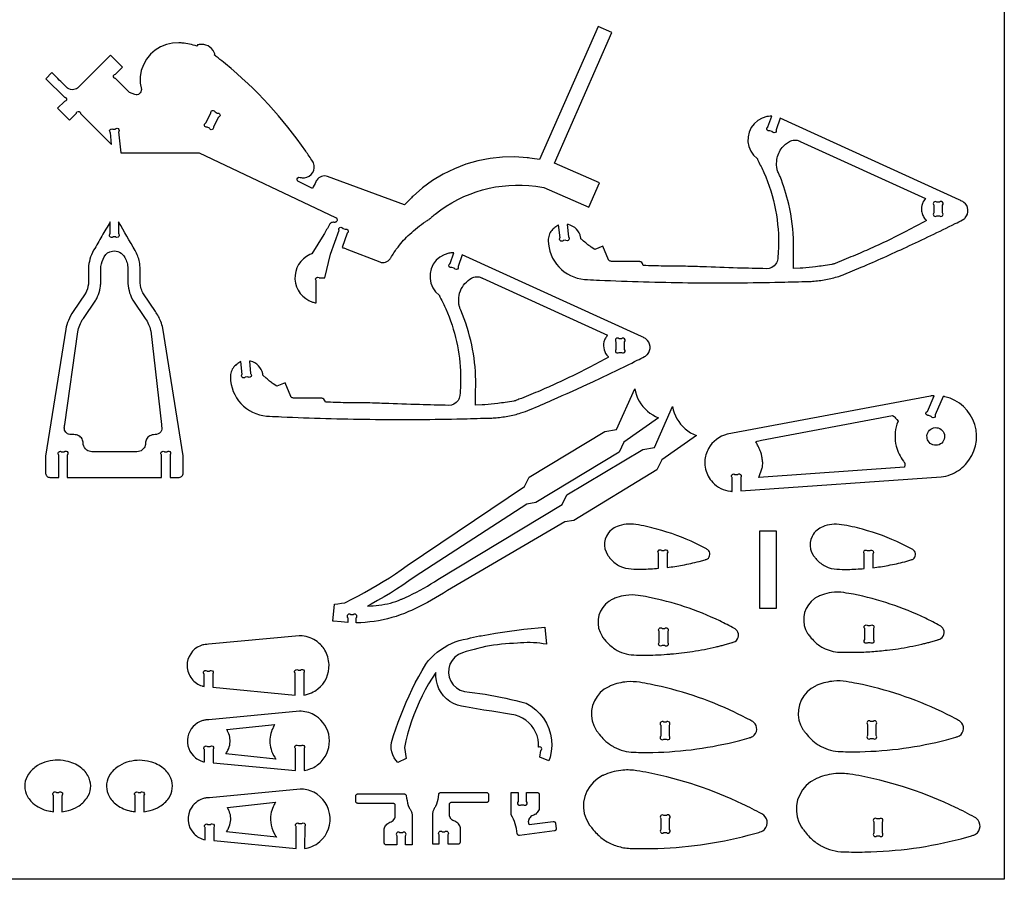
# Model space of a CAD drawing. Extents: x -403 to 468, y -286 to 186.
# Tile 4 of 5: x 123 to 468, y -286 to 15. Entities that reach past the tile are written whole.
import ezdxf

# ---------------------------------------------------------------- set-up
doc = ezdxf.new("R2010")
doc.units = 0
doc.header["$MEASUREMENT"] = 0
doc.layers.get('0').update_dxf_attribs({"linetype": 'CONTINUOUS'})
doc.layers.add('SECTIONCUTEDGES', color=18, linetype='CONTINUOUS')

msp = doc.modelspace()

# ---------------------------------------------------------------- linework, layer by layer
msp.add_lwpolyline([(467.58, 185.51), (467.58, -286.13), (-402.51, -286.13), (-402.51, 185.51)], close=True)
for points in [[(334.5, -100.43), (334.5, -97.77, 1), (333.44, -96.71), (332.56, -96.71, 1), (331.5, -97.77), (331.5, -100.43, 1), (332.56, -101.49), (333.44, -101.49, 1)], [(419.67, -231.88), (419.67, -235.73, 1), (420.73, -236.79), (421.61, -236.79, 1), (422.67, -235.73), (422.67, -231.88, 1), (421.61, -230.81), (420.73, -230.81, 1)]]:
    msp.add_lwpolyline(points, format="xyb", close=True)
at = {"layer": 'SECTIONCUTEDGES'}
for points in [[(131.73, -5.57), (138.18, -12.03, 0.085935), (138.3, -12.06, -0.186336), (138.73, -12.27, -0.284949), (138.89, -13.04, -0.285005), (138.26, -13.53, -0.066617), (138.22, -13.53, 0.145235), (138.18, -13.54), (135.77, -15.94), (139.97, -20.14), (142.37, -17.75, 0.08601), (142.4, -17.63, -0.186349), (142.6, -17.21, -0.284949), (143.38, -17.05, -0.285005), (143.87, -17.67, -0.066648), (143.87, -17.71, 0.145329), (143.87, -17.75), (154.75, -28.64), (154.33, -24.47, 0.079593), (154.25, -24.36, -0.210465), (154.05, -23.86, -0.269976), (154.46, -23.22, -0.269963), (155.22, -23.27, -0.065724), (155.24, -23.29, 0.145463), (155.28, -23.31), (156.05, -23.23, 0.079701), (156.16, -23.15, -0.210484), (156.66, -22.96, -0.269976), (157.3, -23.37, -0.269963), (157.26, -24.12, -0.065769), (157.23, -24.15, 0.145601), (157.21, -24.18), (157.97, -31.57), (185.39, -31.57), (233.24, -54.17, -0.168887), (233.71, -54.66, -0.362921), (233.4, -55.75, -0.089504), (233.12, -55.88, -0.079719), (232.78, -55.91, 0.015746), (232.34, -55.89, 0.104795), (231.84, -55.99, 0.167951), (231.08, -56.68, -0.009744), (229.07, -60.2), (224.93, -66.89, -0.104608), (224.8, -66.95, 0.035992), (224.25, -67.16, 0.3096), (218.99, -75.84, 0.310426), (225.18, -83.86, 0.017896), (225.68, -84, 0.01187), (226.44, -84.17), (226.44, -76.39, 0.08601), (226.38, -76.29, -0.186349), (226.22, -75.84, -0.284949), (226.65, -75.18, -0.285005), (227.44, -75.28, -0.066648), (227.47, -75.31, 0.145329), (227.5, -75.33), (229.44, -75.33), (231.47, -67.09), (234.44, -58.69, 0.086002), (234.42, -58.58, -0.186347), (234.42, -58.1, -0.284949), (235.05, -57.62, -0.285005), (235.76, -57.98, -0.066644), (235.78, -58.01, 0.145319), (235.8, -58.05), (236.62, -58.34, 0.08601), (236.74, -58.32, -0.186349), (237.22, -58.32, -0.284949), (237.69, -58.95, -0.285005), (237.34, -59.66, -0.066648), (237.3, -59.67, 0.145329), (237.27, -59.69), (235.49, -64.71, -0.0051), (236.7, -65.09, -0.011435), (237.23, -65.28), (248.7, -69.79, 0.161502), (250.74, -69.86, 0.169689), (252.32, -68.72, 0.018768), (252.87, -67.87, -0.030198), (255.12, -64.55, -0.042786), (259.24, -60.04, -0.036783), (264.81, -55.63, -0.013895), (265.39, -55.25, 0.025116), (265.97, -54.86, 0.025774), (266.75, -54.22, -0.018155), (268.17, -53, -0.204103), (303.37, -43.26), (306.22, -43.73), (322, -50.63), (325.75, -42.06), (309.97, -35.16), (330, 10.63), (325.21, 12.74), (304.71, -33.92, -0.002171), (301.27, -33.37, 0.013028), (300.41, -33.26), (296.07, -32.97), (291.71, -33.05), (287.38, -33.52), (283.11, -34.35), (278.93, -35.56), (274.87, -37.12), (270.95, -39.03), (267.22, -41.28), (263.7, -43.83), (260.41, -46.69, 0.013028), (259.8, -47.3, -0.002171), (257.38, -49.81), (230.44, -39.83, 0.161142), (228.28, -39.83, 0.167596), (226.63, -41.09, 0.03262), (226.31, -41.66, -0.002417), (225.14, -44), (220.01, -41.43, -0.162704), (219.81, -41.09, -0.252017), (220.02, -40.34, -0.283369), (220.8, -40.14, 0.098494), (222.29, -40.3, 0.501374), (225.47, -35.11, 0.048434), (225.15, -34.51, 0.007698), (222.78, -30.95, 0.069513), (194.62, -0.34, 0.005338), (192.09, 1.7, 0.010401), (190.76, 2.7, -0.035073), (190.88, 2.93, 0.136057), (190.92, 3.06, 0.100505), (190.91, 3.15, 0.016455), (190.69, 3.66, 0.341491), (185.43, 6.39, 0.016455), (184.88, 6.27, 0.112005), (184.81, 6.23, 0.134653), (184.76, 6.16, -0.022312), (184.62, 5.82, 0.028235), (182.07, 6.51, 0.028606), (179.49, 6.91, 0.006314), (178.69, 6.97, 0.013802), (178.32, 6.99), (176.11, 6.9), (173.95, 6.44), (171.9, 5.61), (170.01, 4.46), (168.35, 2.99), (166.96, 1.27), (165.89, -0.66), (165.15, -2.75), (164.79, -4.93), (164.79, -7.14), (165.17, -9.32, -0.120312), (165, -10.15, -0.115005), (164.45, -10.84, -0.125142), (163.73, -11.17, -0.119875), (162.91, -11.11), (161, -10.37), (156.15, -5.48, 0.086265), (156.04, -5.45, -0.186392), (155.61, -5.25, -0.284949), (155.45, -4.47, -0.285005), (156.08, -3.99, -0.066753), (156.12, -3.99, 0.145652), (156.16, -3.98), (158.58, -1.57), (154.38, 2.64), (143.13, -8.59, -0.145804), (141.52, -9.4, -0.210214), (139.28, -8.85, -0.016381), (139.18, -8.77, -0.008191), (138.99, -8.59, -0.009829), (137.95, -7.58, 0.001638), (133.85, -3.45)], [(191, -17.22), (191.78, -17.63, -1), (192.23, -19.06), (190.44, -22.48, -1), (189.01, -22.93), (188.23, -22.52, -1), (187.78, -21.09), (189.57, -17.67, -1)], [(389.04, -19.37), (387.58, -23.47, 0.08601), (387.61, -23.59, -0.186349), (387.61, -24.06, -0.284949), (386.98, -24.54, -0.285005), (386.27, -24.19, -0.066647), (386.25, -24.15, 0.145329), (386.23, -24.12), (385.4, -23.82, 0.08601), (385.29, -23.85, -0.186349), (384.81, -23.85, -0.284949), (384.33, -23.21, -0.285005), (384.69, -22.51, -0.066648), (384.72, -22.49, 0.14533), (384.76, -22.47), (386.1, -18.69, -0.009124), (384.98, -18.77, 0.035207), (384.38, -18.85), (382.73, -19.36), (381.22, -20.2), (379.92, -21.33), (378.89, -22.71), (378.16, -24.27), (377.77, -25.95), (377.73, -27.68), (378.06, -29.37), (378.73, -30.96), (379.71, -32.38), (380.96, -33.56, -0.066761), (381.11, -33.83, 0.023228), (381.33, -34.36, 0.00512), (382.33, -36.36, -0.014428), (383.29, -38.39, -0.05613), (387.4, -51.59, -0.057387), (388.41, -65.07, -0.014084), (388.17, -68.7, -0.122169), (387.55, -70.45, -0.258679), (384.26, -72.17, -0.000991), (374.1, -71.91, -0.003047), (361.7, -71.49, 0.006155), (355.03, -71.3, 0.003714), (351.61, -71.27, -0.004918), (348.19, -71.24, -0.002398), (344.63, -71.15, 0.000799), (341.07, -71.05, 0.028598), (340.78, -70.38, 0.161536), (340.16, -69.77, 0.057098), (339.87, -69.67, 0.047308), (339.5, -69.62), (329.94, -69.61, -0.081624), (329.47, -69.48, -0.074835), (329.03, -69.19, -0.020482), (328.94, -69.1, -0.045194), (328.91, -69.06), (326.91, -64.25), (324.04, -65.44), (322.76, -64.57, -0.013865), (321.31, -63.46, -0.012477), (319.76, -62.15, 0.009145), (319.29, -61.75, -0.096768), (319.19, -61.63, -0.120073), (319.15, -61.45, 0.047499), (319.11, -61.12, 0.141524), (317.62, -58.3, 0.141524), (314.86, -56.71, 0.016567), (314.64, -56.67, -0.005522), (314.41, -56.63), (314.86, -61.02, 0.079593), (314.94, -61.13, -0.210465), (315.14, -61.63, -0.269976), (314.73, -62.27, -0.269963), (313.97, -62.23, -0.065724), (313.95, -62.2, 0.145463), (313.91, -62.18), (313.04, -62.27, 0.08601), (312.94, -62.34, -0.186349), (312.52, -62.55, -0.284949), (311.81, -62.18, -0.285005), (311.83, -61.39, -0.066648), (311.86, -61.36, 0.145329), (311.88, -61.32), (311.41, -56.78, 0.004185), (310.1, -57.67, 0.073254), (308.99, -58.72, 0.086359), (308.07, -60.4, 0.085895), (307.77, -62.3, 0.185891), (311.48, -71.52, 0.184789), (320.46, -75.91, 0.011293), (321.5, -75.98, -0.000025), (325.67, -76.17, 0.008067), (356.69, -77.05, 0.008217), (387.15, -76.92, 0.002829), (391.88, -76.8, -0.003431), (396.61, -76.68, 0.003607), (399.44, -76.61, 0.010952), (400.37, -76.56, 0.027349), (405.02, -75.95, 0.02735), (409.57, -74.83, 0.005477), (410.76, -74.45, 0.010711), (411.36, -74.24), (417.44, -71.65, 0.007095), (433.26, -64.58, 0.006478), (450.38, -56.36, 0.004958), (452.94, -55.05, 0.090397), (453.92, -54.29, 0.435157), (453.43, -48.92, 0.037419), (453, -48.64, 0.014223), (451.8, -48.01)], [(393.7, -72.13, 0.001819), (393.7, -69.76, -0.005457), (393.7, -67.4, -0.002886), (393.75, -65.38, 0.011204), (393.75, -63.37, 0.052143), (392.04, -49.51, 0.039562), (388.99, -39.85, 0.012267), (388.42, -38.54, -0.029577), (388.13, -37.82, -0.04675), (387.85, -36.57, -0.071998), (387.89, -33.92, -0.130192), (389.75, -29.72, -0.098727), (392.31, -27.57, -0.115272), (394.04, -27.09, -0.115868), (395.79, -27.42, -0.017826), (395.94, -27.5, 0.011527), (396.08, -27.57), (439.93, -47.57, 0.086005), (438.87, -49.35, 0.126445), (438.57, -51.97, 0.074265), (439.03, -53.51, 0.074279), (439.91, -54.85, 0.020408), (440.12, -55.06, -0.006802), (440.33, -55.27, -0.004642), (433.27, -59.02, -0.012634), (422.2, -64.41, -0.006479), (416.28, -67.02, -0.005939), (409.75, -69.71, 0.001973), (408.07, -70.39, -0.028047), (407.65, -70.53, -0.026718), (407.13, -70.65, -0.004531), (404.09, -71.13, -0.00906), (401.44, -71.48, -0.005336), (396.93, -71.95, -0.019134), (396.47, -71.97, -0.021054), (396.05, -71.96)], [(444.85, -48.83), (443.97, -48.83, 1), (442.91, -49.89), (442.91, -52.55, 1), (443.97, -53.61), (444.85, -53.61, 1), (445.91, -52.55), (445.91, -49.89, 1)], [(157.21, -55.77), (157.21, -59.94, 0.08601), (157.27, -60.04, -0.186349), (157.43, -60.49, -0.284949), (156.99, -61.15, -0.285005), (156.21, -61.05, -0.066648), (156.18, -61.03, 0.145329), (156.15, -61), (155.27, -61, 0.08601), (155.17, -61.06, -0.186349), (154.72, -61.22, -0.284949), (154.06, -60.79, -0.285005), (154.16, -60, -0.066648), (154.18, -59.97, 0.145329), (154.21, -59.94), (154.21, -55.76, -0.001265), (151.32, -60.73, 0.003794), (148.45, -65.71, 0.058244), (147.14, -68.84, 0.063092), (146.65, -71.93, 0.016618), (146.67, -75.61, -0.039019), (146.59, -77.58, -0.08946), (145.6, -80.81, -0.007435), (145.55, -80.89, -0.011972), (145.52, -80.94), (141.27, -87.15, 0.048899), (139.59, -90.26, 0.053441), (138.66, -93.36), (131.61, -137.81), (131.62, -143.95, 0.185957), (132.08, -144.87, 0.172664), (133.1, -145.29, 0.016956), (134.19, -145.31, -0.004396), (136.21, -145.29), (136.21, -137.39, 0.079593), (136.14, -137.27, -0.210465), (136, -136.75, -0.269976), (136.47, -136.16, -0.269963), (137.21, -136.28, -0.065724), (137.24, -136.3, 0.145463), (137.27, -136.33), (138.15, -136.33, 0.079593), (138.27, -136.26, -0.210465), (138.78, -136.11, -0.269976), (139.38, -136.59, -0.269963), (139.26, -137.33, -0.065724), (139.23, -137.36, 0.145463), (139.21, -137.39), (139.21, -145.29), (172.21, -145.29), (172.21, -137.39, 0.08601), (172.15, -137.29, -0.186349), (171.99, -136.84, -0.284949), (172.43, -136.18, -0.285005), (173.21, -136.27, -0.066648), (173.24, -136.3, 0.145329), (173.27, -136.33), (174.15, -136.33, 0.079593), (174.27, -136.26, -0.210465), (174.78, -136.11, -0.269976), (175.38, -136.59, -0.269963), (175.26, -137.33, -0.065724), (175.23, -137.36, 0.145463), (175.21, -137.39), (175.21, -145.29), (178.46, -145.28, 0.185813), (179.38, -144.82, 0.172664), (179.8, -143.8), (179.8, -137.78), (172.65, -93.04, 0.048631), (171.96, -90.64, 0.053476), (170.11, -87.15), (165.86, -80.94, -0.042369), (165.47, -80.16, -0.05136), (164.89, -78.14, -0.022282), (164.78, -77.38, -0.018567), (164.73, -76.46, -0.006146), (164.72, -72.37, 0.052443), (164.48, -69.77, 0.080341), (162.99, -65.82, 0.0006)], [(138.65, -129.43, -0.187835), (138.17, -127.88, -0.028282), (138.24, -127.33, 0.010555), (138.33, -126.79), (142.87, -94.23, -0.055767), (143.55, -91.94, -0.048899), (144.84, -89.55), (149.19, -83.21, 0.039283), (149.85, -81.93, 0.054551), (150.74, -78.91, 0.021912), (150.89, -77.8, 0.018988), (150.96, -76.52, 0.00723), (150.96, -72.39, -0.03342), (151.02, -71.36, -0.101204), (152.15, -67.96, -0.223836), (155.01, -65.97, -0.159962), (157.52, -66.36, -0.155534), (159.39, -68.19, -0.055982), (160.14, -70.1, -0.058348), (160.43, -72.06, -0.012826), (160.44, -74.29, 0.009225), (160.43, -76.52, 0.056267), (160.85, -79.81, 0.058965), (161.96, -82.78, 0.007426), (162.1, -83.04, 0.011972), (162.2, -83.21), (166.54, -89.55, -0.04427), (167.7, -91.65, -0.04711), (168.41, -93.78, -0.004249), (168.43, -93.87, -0.011983), (168.44, -93.9), (172.21, -126.79, -0.002653), (172.35, -127.88, -0.124044), (172.22, -128.85, -0.265958), (170.49, -130.24, -0.032026), (169.45, -130.34, 0.095423), (168.43, -130.57, 0.129798), (167.23, -131.51, 0.129739), (166.65, -132.93, 0.026744), (166.6, -133.51, -0.059933), (166.52, -134.09, -0.165101), (165.48, -135.65, -0.156708), (163.63, -136.31), (147.79, -136.31, -0.145829), (146.04, -135.73, -0.209993), (144.82, -133.71, -0.017729), (144.75, -132.95, 0.079747), (144.58, -132.21, 0.142824), (143.55, -130.89, 0.142126), (141.97, -130.32, 0.022063), (141.01, -130.3, -0.046173), (140.05, -130.24, -0.187835)], [(277.63, -67.25), (276.18, -71.35, 0.08601), (276.2, -71.47, -0.186349), (276.2, -71.94, -0.284949), (275.57, -72.42, -0.285005), (274.86, -72.07, -0.066647), (274.84, -72.03, 0.145329), (274.82, -72), (273.99, -71.7, 0.08601), (273.88, -71.73, -0.186349), (273.4, -71.73, -0.284949), (272.93, -71.09, -0.285005), (273.28, -70.39, -0.066648), (273.32, -70.37, 0.14533), (273.35, -70.35), (274.69, -66.57, -0.009124), (273.57, -66.65, 0.035207), (272.97, -66.73), (271.32, -67.24), (269.82, -68.08), (268.52, -69.21), (267.48, -70.59), (266.75, -72.15), (266.36, -73.83), (266.33, -75.56), (266.65, -77.25), (267.32, -78.84), (268.3, -80.26), (269.56, -81.44, -0.066761), (269.7, -81.71, 0.023228), (269.92, -82.24, 0.00512), (270.92, -84.24, -0.014428), (271.88, -86.27, -0.048624), (275.63, -97.71, -0.049876), (277.04, -109.37, -0.030084), (276.75, -116.61, -0.121138), (276.14, -118.33, -0.258679), (272.85, -120.05, -0.000991), (262.69, -119.79, -0.003047), (250.29, -119.37, 0.006155), (243.62, -119.18, 0.003714), (240.2, -119.15, -0.004918), (236.79, -119.12, -0.002398), (233.23, -119.03, 0.000799), (229.66, -118.93, 0.028598), (229.37, -118.26, 0.161536), (228.75, -117.65, 0.057098), (228.46, -117.55, 0.047308), (228.09, -117.5), (218.54, -117.49, -0.081624), (218.07, -117.36, -0.074835), (217.62, -117.07, -0.020482), (217.54, -116.98, -0.045194), (217.5, -116.94), (215.51, -112.13), (212.63, -113.32), (211.36, -112.45, -0.011091), (210.12, -111.52, -0.011091), (208.93, -110.54), (207.79, -109.51, -0.121972), (207.74, -109.33, 0.047985), (207.7, -109, 0.141524), (206.21, -106.18, 0.141524), (203.45, -104.59, 0.016567), (203.23, -104.55, -0.005522), (203.01, -104.51), (203.45, -108.9, 0.079593), (203.53, -109.01, -0.210465), (203.73, -109.51, -0.269976), (203.32, -110.15, -0.269963), (202.57, -110.11, -0.065724), (202.54, -110.08, 0.145463), (202.51, -110.06), (201.63, -110.15, 0.08601), (201.54, -110.22, -0.186349), (201.11, -110.43, -0.284949), (200.41, -110.06, -0.285005), (200.42, -109.27, -0.066648), (200.45, -109.24, 0.145329), (200.47, -109.2), (200.01, -104.66, 0.004185), (198.7, -105.55, 0.073254), (197.58, -106.6, 0.086359), (196.66, -108.28, 0.085895), (196.36, -110.18, 0.185891), (200.07, -119.4, 0.184789), (209.05, -123.79, 0.011293), (210.09, -123.86, -0.000025), (214.27, -124.05, 0.008067), (245.28, -124.93, 0.008217), (275.74, -124.8, 0.002829), (280.47, -124.68, -0.003431), (285.2, -124.56, 0.003607), (288.03, -124.49, 0.010952), (288.96, -124.44, 0.027349), (293.61, -123.83, 0.02735), (298.16, -122.71, 0.027608), (301.46, -121.5, 0.001457), (309.06, -118.22, 0.006478), (323.35, -111.76, 0.005861), (338.97, -104.24, 0.004958), (341.54, -102.93, 0.090397), (342.51, -102.17, 0.435157), (342.02, -96.8, 0.037419), (341.59, -96.52, 0.014223), (340.39, -95.89)], [(282.3, -120.01, 0.001819), (282.29, -117.64, -0.005457), (282.3, -115.28, -0.002886), (282.34, -113.26, 0.011204), (282.35, -111.25, 0.047407), (280.94, -98.88, 0.04637), (277.16, -86.71, 0.01538), (276.93, -86.21, -0.033729), (276.73, -85.7, -0.046038), (276.47, -84.61, -0.033905), (276.37, -83.1, -0.09514), (276.97, -79.96, -0.171112), (280.91, -75.45, -0.11859), (282.61, -74.97, -0.115868), (284.38, -75.31, -0.017826), (284.53, -75.38, 0.011527), (284.67, -75.45), (328.53, -95.45, 0.037617), (327.78, -96.53, 0.075158), (327.28, -97.79, 0.125786), (327.33, -100.55, 0.125822), (328.71, -102.94, 0.01533), (328.81, -103.05, -0.00511), (328.92, -103.15, -0.004642), (321.86, -106.9, -0.012634), (310.8, -112.29, -0.006479), (304.87, -114.9, -0.005939), (298.34, -117.59, 0.001973), (296.66, -118.27, -0.028047), (296.24, -118.41, -0.026718), (295.73, -118.53, -0.004531), (292.68, -119.01, -0.00906), (290.04, -119.36, -0.005336), (285.53, -119.83, -0.019134), (285.06, -119.85, -0.021054), (284.64, -119.84)], [(232.27, -195.65), (232.85, -189.68), (234.06, -189.56), (235.26, -189.4), (236.46, -189.2), (236.72, -189.08), (238.97, -187.96), (241.21, -186.79), (243.42, -185.6), (245.62, -184.36), (247.79, -183.09), (249.94, -181.78), (252.07, -180.43), (254.18, -179.05), (256.26, -177.63), (258.32, -176.18), (299.44, -148.53), (301.05, -145.16), (327.61, -129.24), (331.73, -128.56), (338.08, -114.23), (338.32, -115.35), (338.65, -116.45), (339.09, -117.51), (339.61, -118.53), (340.22, -119.51), (340.91, -120.42), (341.67, -121.27), (342.51, -122.06), (343.41, -122.76), (344.38, -123.39), (345.39, -123.93), (346.44, -124.38), (334.28, -132.95), (332.58, -136.39), (303.46, -154.11), (300.31, -154.65), (261.16, -180.05), (258.95, -181.59), (256.8, -183.03), (254.63, -184.44), (252.43, -185.81), (250.21, -187.15), (247.97, -188.45), (245.7, -189.7), (244.47, -190.36), (245.42, -190.35), (246.43, -190.3), (247.44, -190.21), (248.44, -190.1), (249.45, -189.95), (250.44, -189.77), (251.43, -189.55), (252.42, -189.31), (253.39, -189.03), (254.35, -188.72), (255.31, -188.38), (256.25, -188.01), (256.4, -187.95), (257.72, -187.36), (259.03, -186.75), (260.33, -186.12), (261.62, -185.47), (262.89, -184.79), (264.16, -184.09), (265.41, -183.37), (266.65, -182.63), (267.88, -181.87), (269.1, -181.09), (312.69, -154.76), (314.3, -151.39), (340.86, -135.47), (344.98, -134.79), (351.33, -120.46), (351.57, -121.59), (351.91, -122.68), (352.34, -123.74), (352.86, -124.76), (353.47, -125.74), (354.16, -126.65), (354.92, -127.5), (355.76, -128.29), (356.67, -128.99), (357.63, -129.62), (358.64, -130.16), (359.69, -130.61), (347.54, -139.18), (345.83, -142.62), (316.72, -160.35), (313.56, -160.88), (272.41, -184.96), (271.02, -185.86), (269.66, -186.7), (268.29, -187.52), (266.9, -188.31), (265.5, -189.08), (264.09, -189.82), (262.66, -190.54), (261.23, -191.24), (259.78, -191.91), (258.82, -192.34), (257.37, -192.93), (255.9, -193.48), (254.41, -193.98), (252.91, -194.44), (251.39, -194.84), (249.86, -195.2), (248.32, -195.5), (246.77, -195.76), (245.22, -195.96), (243.65, -196.12), (242.09, -196.22), (240.52, -196.28), (240.48, -196.28), (240.48, -194.48, 1), (239.42, -193.42), (238.54, -193.42, 1), (237.48, -194.48), (237.48, -196.08), (235.17, -195.9), (232.5, -195.67)], [(372.2, -150.19), (372.2, -145.34, 0.08601), (372.14, -145.23, -0.186349), (371.98, -144.79, -0.284949), (372.42, -144.13, -0.285005), (373.2, -144.22, -0.066648), (373.23, -144.25, 0.145329), (373.26, -144.27), (374.14, -144.27, 0.079593), (374.26, -144.21, -0.210465), (374.78, -144.06, -0.269976), (375.37, -144.53, -0.269963), (375.25, -145.28, -0.065724), (375.23, -145.31, 0.145463), (375.2, -145.34), (375.2, -150.01), (445.4, -145.12, 0.064499), (448.67, -144.32, 0.11269), (454, -140.73, 0.26871), (457.24, -126.76, 0.268886), (446.74, -117.01, 0.009244), (446.46, -116.95, -0.003081), (446.18, -116.89), (443.35, -123.35, 0.08601), (443.37, -123.47, -0.186349), (443.34, -123.94, -0.284949), (442.67, -124.37, -0.285005), (441.99, -123.97, -0.066648), (441.98, -123.93, 0.145329), (441.96, -123.9), (441.15, -123.55, 0.08601), (441.03, -123.56, -0.186349), (440.56, -123.53, -0.284949), (440.13, -122.86, -0.285005), (440.53, -122.18, -0.066648), (440.57, -122.17, 0.145329), (440.61, -122.15), (443, -116.67, 0.007419), (442.15, -116.73, 0.015637), (441.75, -116.77), (370.51, -130.17, 0.213773), (363.9, -135.2, 0.112076), (362.64, -139.63, 0.072907), (362.9, -142.41, 0.130867), (365.41, -147.03, 0.087354), (368.24, -149.13, 0.087328), (371.62, -150.13, 0.008463), (371.91, -150.16, -0.002821)], [(381.59, -145.3), (382.74, -141.96, 0.033242), (382.84, -141.44, 0.018338), (382.91, -140.49, 0.037378), (382.89, -139.7, 0.017912), (382.65, -138.08, 0.022888), (382.36, -136.82, 0.034926), (382.08, -136.01, 0.01324), (381.32, -134.39, -0.004413), (380.54, -132.78, 0.006445), (381.52, -132.47, -0.019338), (382.51, -132.19), (428.39, -123.56), (428.93, -124, -0.018379), (429.44, -124.48, -0.018378), (429.91, -125), (430.34, -125.55), (429.96, -126.59, 0.139305), (429.71, -134.39, 0.102133), (432.23, -139.63, 0.033661), (432.52, -139.96, -0.097619), (432.65, -140.16, -0.082482), (432.69, -140.35, -0.025939), (432.7, -140.95, -0.02594), (432.68, -141.21, -0.012951), (432.59, -141.73)], [(440.49, -130.72, -0.860276), (446.6, -130.25, -0.859535), (440.91, -132.51, -0.075538), (440.57, -131.64, -0.075109)], [(346.44, -177.14), (346.44, -171.93, 0.08601), (346.38, -171.83, -0.186349), (346.22, -171.38, -0.284949), (346.66, -170.72, -0.285005), (347.44, -170.82, -0.066648), (347.47, -170.85, 0.145329), (347.5, -170.87), (348.38, -170.87, 0.08601), (348.48, -170.81, -0.186349), (348.93, -170.65, -0.284949), (349.59, -171.09, -0.285005), (349.49, -171.87, -0.066648), (349.47, -171.9, 0.145329), (349.44, -171.93), (349.44, -176.85, 0.01908), (354.81, -176.04, 0.017443), (360.61, -174.73), (362.71, -174.15, -0.038389), (363.12, -174.01, 0.080703), (363.52, -173.83, 0.501374), (363.73, -170.7, 0.054447), (363.22, -170.36, 0.011126), (359.46, -168.45, 0.045142), (345.85, -163.39, 0.025718), (338.44, -161.78, 0.068137), (335.08, -161.69, 0.069566), (331.89, -162.49, 0.072806), (329.92, -163.66, 0.110709), (328.14, -165.89), (327.73, -166.95), (327.51, -168.07), (327.48, -169.21), (327.64, -170.34), (328, -171.43), (328.53, -172.44, 0.021357), (328.85, -172.9, 0.014133), (329.69, -173.93, 0.103358), (332.87, -176.36, 0.100305), (336.87, -177.37, 0.015529), (340.61, -177.43, 0.017374)], [(418.52, -177.23), (418.52, -172.02, 0.08601), (418.46, -171.91, -0.186349), (418.3, -171.47, -0.284949), (418.73, -170.81, -0.285005), (419.52, -170.9, -0.066648), (419.55, -170.93, 0.145329), (419.58, -170.96), (420.46, -170.96, 0.08601), (420.56, -170.89, -0.186349), (421, -170.74, -0.284949), (421.67, -171.17, -0.285005), (421.57, -171.96, -0.066648), (421.54, -171.98, 0.145329), (421.52, -172.02), (421.52, -176.93, 0.01908), (426.89, -176.12, 0.017443), (432.68, -174.82), (434.78, -174.23, -0.038389), (435.19, -174.09, 0.080703), (435.59, -173.92, 0.501374), (435.8, -170.79, 0.054447), (435.3, -170.44, 0.011126), (431.53, -168.54, 0.045142), (417.92, -163.48, 0.025718), (410.51, -161.86, 0.068137), (407.15, -161.77, 0.069566), (403.97, -162.58, 0.072806), (401.99, -163.74, 0.110709), (400.22, -165.97), (399.81, -167.04), (399.58, -168.16), (399.55, -169.3), (399.72, -170.43), (400.07, -171.52), (400.6, -172.53, 0.021357), (400.92, -172.98, 0.014133), (401.76, -174.01, 0.103358), (404.95, -176.45, 0.100305), (408.95, -177.46, 0.015529), (412.69, -177.52, 0.017374)], [(404.09, -205, 0.113994), (409.91, -206.54, 0.012132), (415.61, -206.57, 0.014603), (421.14, -206.31, 0.007186), (426.56, -205.82, 0.012938), (430.4, -205.31, 0.018394), (438.63, -203.7, 0.00332), (440.04, -203.36, 0.00332), (441.45, -203), (444.25, -202.22, -0.044724), (444.63, -202.1, 0.087071), (445.32, -201.8, 0.501374), (445.6, -197.63, 0.052991), (445.05, -197.25, 0.012578), (439.91, -194.63, 0.062543), (414.78, -186.26, 0.01309), (411.31, -185.67, 0.069731), (407.05, -185.65, 0.049289), (403.84, -186.41, 0.034019), (402.42, -187.01, 0.017944), (401.45, -187.54, 0.01715), (401.1, -187.77), (399.93, -188.74), (398.94, -189.9), (398.16, -191.21), (397.61, -192.63), (397.31, -194.12), (397.27, -195.64), (397.49, -197.15), (397.96, -198.6), (398.67, -199.95, 0.030734), (399.12, -200.56, -0.007019), (399.6, -201.15, 0.03239), (401.08, -202.81, 0.073161)], [(331.16, -205.48, 0.065635), (334.24, -206.89, 0.062601), (337.73, -207.49, 0.012318), (341.38, -207.58, 0.017265), (349.35, -207.29, 0.006228), (350.73, -207.17, 0.002281), (354.49, -206.79, 0.012938), (358.33, -206.28, 0.018394), (366.56, -204.67, 0.00332), (367.97, -204.33, 0.00332), (369.38, -203.97), (372.18, -203.19, -0.044724), (372.56, -203.07, 0.087071), (373.26, -202.78, 0.501374), (373.54, -198.6, 0.052991), (372.99, -198.22, 0.012578), (367.84, -195.6, 0.062543), (342.72, -187.23, 0.01309), (339.24, -186.64, 0.069731), (334.99, -186.62, 0.049289), (331.77, -187.38, 0.034019), (330.35, -187.98, 0.017944), (329.38, -188.51, 0.01715), (329.03, -188.74), (327.86, -189.71), (326.87, -190.87), (326.09, -192.18), (325.54, -193.6), (325.25, -195.09), (325.21, -196.61), (325.42, -198.12), (325.9, -199.57), (326.61, -200.92, 0.030734), (327.05, -201.53, -0.007019), (327.53, -202.13, 0.03989), (329.35, -204.09, 0.046849)], [(254.39, -244.42), (253.74, -243.51), (253.24, -242.52), (252.89, -241.46), (252.71, -240.37), (252.69, -239.26), (252.84, -238.15), (253.56, -235.76), (254.34, -233.39), (255.17, -231.03), (256.05, -228.69), (256.98, -226.38), (257.96, -224.08), (258.99, -221.8), (260.06, -219.54), (261.18, -217.31), (262.36, -215.1), (263.57, -212.92), (264.84, -210.77), (265.73, -209.61), (266.71, -208.52), (267.75, -207.49), (268.85, -206.54), (270.02, -205.66), (271.24, -204.85), (272.52, -204.13), (273.83, -203.5), (275.19, -202.95), (276.58, -202.49), (277.99, -202.12), (279.43, -201.85), (280.48, -201.54), (281.55, -201.27), (282.63, -201.04), (283.71, -200.85), (284.29, -200.77), (286.77, -200.32), (289.25, -199.91), (291.74, -199.52), (294.23, -199.16), (296.73, -198.82), (299.23, -198.51), (301.73, -198.23), (304.23, -197.98), (306.52, -197.77), (307.11, -203.74), (305.99, -203.56), (304.86, -203.41), (303.74, -203.3), (302.6, -203.22), (301.47, -203.18), (300.34, -203.18), (299.2, -203.22), (298.07, -203.29), (296.94, -203.4), (295.54, -203.44), (294.15, -203.51), (292.75, -203.62), (291.36, -203.75), (289.97, -203.92), (288.58, -204.11), (287.2, -204.34), (285.82, -204.59), (284.45, -204.88), (283.09, -205.2), (281.74, -205.54), (280.39, -205.92), (279.05, -206.33), (277.72, -206.76), (276.3, -207.37), (275.06, -208.27), (274.04, -209.42), (273.3, -210.77), (272.87, -212.24), (272.77, -213.78), (273.01, -215.3), (273.58, -216.73), (274.45, -218), (275.58, -219.04), (276.9, -219.82), (278.37, -220.29), (280.19, -220.5), (282.02, -220.73), (283.83, -220.99), (285.65, -221.27), (287.46, -221.58), (289.26, -221.91), (291.06, -222.27), (292.86, -222.66), (294.65, -223.07), (296.43, -223.5), (298.21, -223.96), (299.98, -224.44), (301.74, -225.46), (303.36, -226.69), (304.81, -228.11), (306.08, -229.7), (307.13, -231.43), (307.96, -233.29), (308.55, -235.23), (308.9, -237.23), (308.99, -239.26), (308.82, -241.29), (308.41, -243.28), (307.95, -244.62), (304.86, -243.35), (305.16, -240.96, 1), (304.51, -239.85), (304.4, -239.8), (304.37, -238.45), (304.19, -237.1), (303.84, -235.79), (303.33, -234.54), (302.68, -233.35), (301.88, -232.25), (300.96, -231.26), (299.92, -230.38), (298.79, -229.64), (297.57, -229.04), (296.29, -228.59), (295.65, -228.45), (294.88, -228.35), (288.03, -227.17), (285.13, -226.81), (278.81, -225.66), (277.34, -225.47), (275.92, -225.09), (274.56, -224.53), (273.28, -223.78), (272.11, -222.88), (271.07, -221.83), (270.19, -220.65), (269.46, -219.36), (268.91, -217.99), (268.55, -216.56), (268.38, -215.09), (268.41, -213.62), (267.1, -215.62), (265.85, -217.67), (264.67, -219.75), (263.56, -221.88), (262.53, -224.04), (261.56, -226.23), (260.67, -228.45), (259.86, -230.71), (259.12, -232.99), (258.46, -235.29), (257.87, -237.61), (257.36, -239.95), (257.99, -243.75), (255.08, -245.14)], [(347.68, -198.2), (348.56, -198.2, -1), (349.62, -199.26), (349.62, -203.12, -1), (348.56, -204.18), (347.68, -204.18, -1), (346.62, -203.12), (346.62, -199.26, -1)], [(421.69, -198.29), (421.69, -202.15, -1), (420.62, -203.21), (419.75, -203.21, -1), (418.69, -202.15), (418.69, -198.29, -1), (419.75, -197.23), (420.62, -197.23, -1)], [(187.16, -218.54), (187.16, -214.21, 0.079565), (187.09, -214.09, -0.21046), (186.95, -213.57, -0.269976), (187.42, -212.98, -0.269963), (188.16, -213.1, -0.065712), (188.19, -213.13, 0.145427), (188.22, -213.15), (189.1, -213.15, 0.08601), (189.2, -213.09, -0.186349), (189.65, -212.93, -0.284949), (190.31, -213.37, -0.285005), (190.21, -214.15, -0.066648), (190.19, -214.18, 0.145329), (190.16, -214.21), (190.16, -218.81), (219.05, -221.57), (219.05, -213.88, 0.086027), (218.99, -213.78, -0.186352), (218.83, -213.33, -0.284949), (219.26, -212.67, -0.285005), (220.05, -212.77, -0.066655), (220.08, -212.8, 0.145351), (220.11, -212.82), (220.99, -212.82, 0.079575), (221.1, -212.75, -0.210462), (221.62, -212.61, -0.269976), (222.22, -213.08, -0.269963), (222.1, -213.82, -0.065717), (222.07, -213.85, 0.145441), (222.05, -213.88), (222.05, -221.57, 0.058887), (224.77, -220.76, 0.065177), (226.98, -219.44, 0.240046), (230.94, -210.85, 0.12491), (229.45, -205.78, 0.102014), (226.75, -202.83, 0.130819), (221.53, -200.81, 0.015031), (220.94, -200.77, 0.020693), (220.51, -200.76), (188.66, -203.75, 0.017857), (187.51, -203.86, 0.060909), (185.94, -204.27, 0.314705), (181.21, -211.36, 0.162733), (182.85, -215.91, 0.077301), (184.44, -217.39, 0.074747), (186.47, -218.36, 0.017668), (186.82, -218.46, -0.005889)], [(330.9, -239.81, 0.113994), (337.75, -241.61, 0.012132), (344.46, -241.65, 0.059829), (374.86, -237.45), (378.15, -236.53, -0.044724), (378.6, -236.39, 0.087071), (379.42, -236.04, 0.501374), (379.75, -231.13, 0.052991), (379.1, -230.68, 0.012578), (373.05, -227.6, 0.062543), (343.49, -217.76, 0.009794), (339.74, -217.09, 0.06036), (335.34, -216.93, 0.075913), (329.81, -218.25, 0.006314), (329.21, -218.51, 0.013802), (328.94, -218.63), (327.39, -219.53), (326.01, -220.67), (324.85, -222.03), (323.93, -223.57), (323.29, -225.25), (322.94, -227), (322.89, -228.79), (323.15, -230.57), (323.7, -232.27), (324.54, -233.86, 0.027175), (324.9, -234.37, -0.003463), (325.63, -235.28, 0.032859), (327.41, -237.27, 0.053889), (329.89, -239.22, 0.018728)], [(403.38, -239.57, 0.113994), (410.22, -241.37, 0.012132), (416.93, -241.41, 0.059829), (447.33, -237.21), (450.62, -236.29, -0.044724), (451.08, -236.15, 0.087071), (451.89, -235.8, 0.501374), (452.22, -230.89, 0.052991), (451.57, -230.44, 0.012578), (445.52, -227.36, 0.062543), (415.96, -217.52, 0.009794), (412.22, -216.85, 0.06036), (407.81, -216.69, 0.075913), (402.28, -218.01, 0.006314), (401.68, -218.27, 0.013802), (401.41, -218.39), (399.86, -219.29), (398.48, -220.43), (397.32, -221.79), (396.4, -223.33), (395.76, -225.01), (395.41, -226.76), (395.36, -228.55), (395.62, -230.33), (396.17, -232.03), (397.01, -233.62, 0.027175), (397.37, -234.13, -0.003463), (398.1, -235.04, 0.032859), (399.88, -237.03, 0.053889), (402.36, -238.98, 0.018728)], [(187.29, -245), (187.29, -240.67, 0.085982), (187.23, -240.57, -0.186344), (187.07, -240.12, -0.284949), (187.51, -239.46, -0.285005), (188.29, -239.56, -0.066636), (188.32, -239.59, 0.145294), (188.35, -239.61), (189.23, -239.61, 0.08601), (189.33, -239.55, -0.186349), (189.78, -239.39, -0.284949), (190.44, -239.83, -0.285005), (190.34, -240.61, -0.066648), (190.32, -240.64, 0.145329), (190.29, -240.67), (190.29, -245.27), (219.18, -248.03), (219.18, -240.34, 0.07961), (219.11, -240.22, -0.210468), (218.97, -239.7, -0.269976), (219.44, -239.11, -0.269963), (220.18, -239.23, -0.065731), (220.21, -239.26, 0.145485), (220.24, -239.28), (221.12, -239.28, 0.079575), (221.24, -239.21, -0.210462), (221.75, -239.07, -0.269976), (222.35, -239.54, -0.269963), (222.23, -240.28, -0.065717), (222.2, -240.31, 0.145441), (222.18, -240.34), (222.18, -248.03, 0.05147), (224.57, -247.35, 0.107286), (228.17, -244.94, 0.22512), (231.02, -236.44, 0.225076), (226.24, -228.85, 0.064795), (223.8, -227.71, 0.064771), (221.15, -227.24, 0.006019), (220.79, -227.22, 0.014702), (220.64, -227.22), (188.79, -230.21, 0.006887), (187.81, -230.29, 0.045852), (186.72, -230.51, 0.281417), (181.46, -236.25, 0.281163), (184.17, -243.56, 0.07581), (186.01, -244.59, 0.02872)], [(350.2, -235.97), (350.2, -232.12, 1), (349.14, -231.05), (348.26, -231.05, 1), (347.2, -232.12), (347.2, -235.97, 1), (348.26, -237.03), (349.14, -237.03, 1)], [(195.09, -233.66), (211.97, -231.83, 0.024374), (211.2, -233.23, 0.064007), (210.39, -235.59, 0.139677), (210.83, -241.23, 0.069878), (212.34, -244.04), (194.77, -242.16, 0.036811), (195.53, -240.87, 0.086534), (196.22, -238.51, 0.075433), (196.13, -236.27, 0.075591), (195.38, -234.16, 0.014453), (195.24, -233.91, -0.004817)], [(137.35, -262.43, 0.027943), (139.6, -262, 0.074409), (142.89, -260.63, 0.105275), (146.09, -257.65, 0.255238), (146.86, -250.69, 0.127924), (144.28, -247.26, 0.103344), (139.57, -244.89, 0.127001), (132.29, -244.84, 0.074208), (128.8, -246.28, 0.105274), (125.61, -249.27, 0.255238), (124.84, -256.23, 0.117284), (127.12, -259.39, 0.126578), (132.67, -262.16, 0.01237), (133.41, -262.3, 0.009766), (134.35, -262.43), (134.35, -256.72, 0.08601), (134.29, -256.62, -0.186349), (134.13, -256.17, -0.284949), (134.57, -255.51, -0.285005), (135.35, -255.61, -0.066648), (135.38, -255.63, 0.145329), (135.41, -255.66), (136.29, -255.66, 0.08601), (136.39, -255.6, -0.186349), (136.84, -255.44, -0.284949), (137.5, -255.87, -0.285005), (137.4, -256.66, -0.066648), (137.37, -256.69, 0.145329), (137.35, -256.72)], [(163, -262.46), (163, -256.75, 0.08601), (162.94, -256.65, -0.186349), (162.78, -256.2, -0.284949), (163.22, -255.54, -0.285005), (164, -255.64, -0.066648), (164.03, -255.66, 0.145329), (164.06, -255.69), (164.94, -255.69, 0.08601), (165.04, -255.63, -0.186349), (165.49, -255.47, -0.284949), (166.15, -255.91, -0.285005), (166.05, -256.69, -0.066648), (166.03, -256.72, 0.145329), (166, -256.75), (166, -262.46, 0.027943), (168.26, -262.03, 0.074409), (171.55, -260.66, 0.105275), (174.74, -257.68, 0.255238), (175.51, -250.72, 0.127924), (172.93, -247.29, 0.103344), (168.22, -244.92, 0.127001), (160.94, -244.87, 0.074208), (157.46, -246.31, 0.105274), (154.26, -249.3, 0.255238), (153.5, -256.26, 0.127924), (156.07, -259.69, 0.103344), (160.78, -262.06, 0.01993), (161.51, -262.22, 0.009773)], [(327.88, -272.66, 0.065635), (331.91, -274.5, 0.062601), (336.48, -275.3, 0.00767), (338.64, -275.37, 0.008632), (344.07, -275.36, 0.059829), (377.85, -270.69), (381.51, -269.67, -0.044724), (382.01, -269.51, 0.087071), (382.91, -269.13, 0.501374), (383.28, -263.67, 0.052991), (382.56, -263.17, 0.012578), (375.84, -259.75, 0.062543), (342.99, -248.81, 0.009794), (338.83, -248.07, 0.06036), (333.94, -247.89, 0.075913), (327.8, -249.36, 0.006314), (327.13, -249.64, 0.013802), (326.83, -249.79), (325.1, -250.78), (323.57, -252.05), (322.28, -253.56), (321.26, -255.27), (320.54, -257.13), (320.15, -259.08), (320.1, -261.07), (320.39, -263.04), (321, -264.94), (321.93, -266.7, 0.027175), (322.34, -267.26, -0.003463), (323.14, -268.28, 0.02583), (324.75, -270.13, 0.060935)], [(403.62, -274.51, 0.113994), (411.23, -276.51, 0.012132), (418.69, -276.56, 0.059829), (452.46, -271.89), (456.12, -270.87, -0.044724), (456.62, -270.71, 0.087071), (457.53, -270.32, 0.501374), (457.89, -264.86, 0.052991), (457.18, -264.37, 0.012578), (450.45, -260.94, 0.062543), (417.61, -250.01, 0.009794), (413.45, -249.27, 0.06036), (408.55, -249.09, 0.075913), (402.41, -250.56, 0.006314), (401.74, -250.84, 0.013802), (401.44, -250.98), (399.72, -251.98), (398.19, -253.25), (396.89, -254.76), (395.87, -256.47), (395.16, -258.33), (394.77, -260.28), (394.72, -262.27), (395, -264.24), (395.62, -266.13), (396.55, -267.9, 0.027175), (396.95, -268.46, -0.003463), (397.76, -269.47, 0.02583), (399.37, -271.32, 0.060935), (402.5, -273.86, 0.018728)], [(187.51, -272.31), (187.51, -267.98, 0.085982), (187.45, -267.88, -0.186344), (187.29, -267.44, -0.284949), (187.72, -266.77, -0.285005), (188.51, -266.87, -0.066636), (188.54, -266.9, 0.145294), (188.57, -266.92), (189.45, -266.92, 0.08601), (189.55, -266.86, -0.186349), (190, -266.7, -0.284949), (190.66, -267.14, -0.285005), (190.56, -267.93, -0.066648), (190.53, -267.95, 0.145329), (190.51, -267.98), (190.51, -272.58), (219.39, -275.34), (219.4, -267.65, 0.07961), (219.33, -267.54, -0.210468), (219.18, -267.02, -0.269976), (219.65, -266.43, -0.269963), (220.4, -266.54, -0.065731), (220.43, -266.57, 0.145485), (220.46, -266.59), (221.34, -266.59, 0.085993), (221.44, -266.53, -0.186346), (221.88, -266.37, -0.284949), (222.55, -266.81, -0.285005), (222.45, -267.6, -0.06664), (222.42, -267.62, 0.145307), (222.4, -267.65), (222.39, -275.34, 0.054018), (224.91, -274.62, 0.081618), (227.7, -272.91, 0.2679), (231.13, -263.02, 0.268121), (224.29, -255.11, 0.054446), (221.97, -254.58, 0.03773), (220.86, -254.54), (189.01, -257.53, 0.006828), (187.92, -257.62, 0.037221), (187.27, -257.73, 0.183434), (182.84, -260.82, 0.35573), (183.64, -270.19, 0.075243), (185.34, -271.49, 0.069161)], [(240.34, -258.92), (240.32, -258.77), (240.32, -256.94), (240.34, -256.79), (240.38, -256.65), (240.45, -256.52), (240.54, -256.41), (240.65, -256.32), (240.78, -256.25), (240.92, -256.21), (241.07, -256.19), (257.26, -256.19), (257.4, -256.21), (257.53, -256.25), (257.65, -256.31), (257.76, -256.39), (257.85, -256.49), (257.92, -256.6), (257.98, -256.73), (258.11, -257.73), (258.26, -258.57), (258.46, -259.41), (258.7, -260.24), (258.99, -261.05), (259.16, -261.27), (259.32, -261.51), (259.47, -261.75), (259.6, -262.01), (259.72, -262.27), (259.82, -262.53), (259.91, -262.8), (259.98, -263.08), (260.04, -263.36), (260.08, -263.64), (260.1, -263.92), (260.11, -264.21), (260.11, -274.09), (257.72, -274.09), (257.72, -270.89, 1), (256.66, -269.83), (255.78, -269.83, 1), (254.72, -270.89), (254.72, -274.09), (251.01, -274.09), (250.86, -274.07), (250.72, -274.03), (250.59, -273.96), (250.48, -273.87), (250.39, -273.76), (250.32, -273.63), (250.27, -273.49), (250.26, -273.34), (250.26, -268.47), (250.38, -268.1), (250.54, -267.74), (250.73, -267.41), (250.96, -267.1), (251.23, -266.81), (251.52, -266.56), (251.84, -266.34), (252.19, -266.15), (252.39, -266.1), (252.76, -265.96), (253.09, -265.76), (253.39, -265.52), (253.65, -265.23), (253.76, -265.07), (253.94, -264.72), (254.06, -264.35), (254.12, -263.95), (254.12, -260.27), (254.11, -260.11), (254.06, -259.97), (253.99, -259.85), (253.9, -259.74), (253.79, -259.65), (253.66, -259.58), (253.52, -259.53), (253.37, -259.52), (241.07, -259.52), (240.92, -259.5), (240.78, -259.46), (240.65, -259.39), (240.54, -259.3), (240.45, -259.19), (240.38, -259.06)], [(267.16, -273.71), (269.55, -273.71), (269.55, -270.51, -1), (270.61, -269.45), (271.49, -269.45, -1), (272.55, -270.51), (272.55, -273.71), (276.27, -273.71), (276.42, -273.69), (276.56, -273.65), (276.68, -273.58), (276.79, -273.49), (276.88, -273.38), (276.95, -273.25), (277, -273.11), (277.01, -272.96), (277.01, -268.09), (276.89, -267.72), (276.73, -267.36), (276.54, -267.03), (276.31, -266.72), (276.04, -266.43), (275.75, -266.18), (275.43, -265.96), (275.08, -265.77), (274.7, -265.66), (274.34, -265.49), (274.02, -265.27), (273.75, -265), (273.62, -264.85), (273.42, -264.52), (273.27, -264.16), (273.21, -263.97), (273.15, -263.57), (273.15, -259.88), (273.17, -259.73), (273.21, -259.59), (273.28, -259.47), (273.37, -259.36), (273.48, -259.26), (273.61, -259.2), (273.75, -259.15), (273.9, -259.14), (286.2, -259.14), (286.35, -259.12), (286.49, -259.08), (286.62, -259.01), (286.73, -258.92), (286.82, -258.81), (286.89, -258.68), (286.94, -258.54), (286.95, -258.39), (286.95, -256.56), (286.94, -256.41), (286.89, -256.27), (286.82, -256.14), (286.73, -256.03), (286.62, -255.94), (286.49, -255.87), (286.35, -255.83), (286.2, -255.81), (270.01, -255.81), (269.87, -255.83), (269.74, -255.86), (269.62, -255.93), (269.51, -256.01), (269.42, -256.11), (269.35, -256.22), (269.3, -256.35), (269.16, -257.35), (269.01, -258.19), (268.81, -259.03), (268.57, -259.85), (268.28, -260.67), (268.11, -260.89), (267.95, -261.13), (267.8, -261.37), (267.67, -261.62), (267.55, -261.88), (267.45, -262.15), (267.36, -262.42), (267.29, -262.7), (267.23, -262.98), (267.19, -263.26), (267.17, -263.54), (267.16, -263.83)], [(297.24, -270.63), (297.13, -270.55), (297.04, -270.45), (296.97, -270.34), (296.92, -270.21), (296.79, -269.21), (296.63, -268.36), (296.44, -267.53), (296.19, -266.7), (295.9, -265.89), (295.57, -265.1), (295.2, -264.32), (294.78, -263.56), (294.78, -255.72), (297.17, -255.72), (297.17, -258.92, 1), (298.23, -259.98), (299.11, -259.98, 1), (300.17, -258.92), (300.17, -255.72), (303.89, -255.72), (304.04, -255.73), (304.18, -255.78), (304.31, -255.85), (304.42, -255.94), (304.51, -256.05), (304.58, -256.17), (304.62, -256.31), (304.63, -256.46), (304.63, -261.33), (304.52, -261.71), (304.36, -262.06), (304.16, -262.4), (303.93, -262.71), (303.67, -262.99), (303.37, -263.25), (303.05, -263.47), (302.7, -263.65), (302.32, -263.77), (301.96, -263.94), (301.65, -264.16), (301.37, -264.43), (301.14, -264.74), (300.96, -265.09), (300.9, -265.24), (300.85, -265.39), (300.81, -265.55), (300.79, -265.71), (300.78, -265.87), (300.78, -266.04), (300.8, -266.2), (300.82, -266.36), (300.87, -266.52), (300.92, -266.67), (300.99, -266.82), (301.07, -266.96), (309.48, -265.88), (309.63, -265.87), (309.77, -265.9), (309.91, -265.95), (310.03, -266.02), (310.13, -266.12), (310.22, -266.24), (310.28, -266.37), (310.31, -266.52), (310.54, -268.34), (310.55, -268.49), (310.52, -268.63), (310.47, -268.77), (310.39, -268.89), (310.3, -268.99), (310.18, -269.08), (310.05, -269.14), (309.9, -269.17), (297.64, -270.74), (297.49, -270.73), (297.36, -270.69)], [(195.3, -260.97), (212.19, -259.14, 0.027034), (211.34, -260.7, 0.073462), (210.54, -263.3, 0.089732), (210.64, -267.18, 0.092349), (212.07, -270.67, 0.014896), (212.31, -271.01, -0.004965), (212.55, -271.35), (194.99, -269.47, 0.036811), (195.75, -268.18, 0.086534), (196.43, -265.83, 0.075433), (196.35, -263.58, 0.075591), (195.6, -261.47, 0.014453), (195.45, -261.22, -0.004817)], [(347.24, -264.84), (347.24, -268.7, 1), (348.3, -269.76), (349.18, -269.76, 1), (350.24, -268.7), (350.24, -264.84, 1), (349.18, -263.78), (348.3, -263.78, 1)], [(424.85, -269.89), (424.85, -266.04, 1), (423.79, -264.98), (422.91, -264.98, 1), (421.85, -266.04), (421.85, -269.89, 1), (422.91, -270.95), (423.79, -270.95, 1)]]:
    msp.add_lwpolyline(points, format="xyb", close=True, dxfattribs=at)
msp.add_lwpolyline([(381.76, -191.12), (387.74, -191.12), (387.74, -164.12), (381.76, -164.12)], close=True, dxfattribs=at)

doc.saveas('drawing.dxf')
